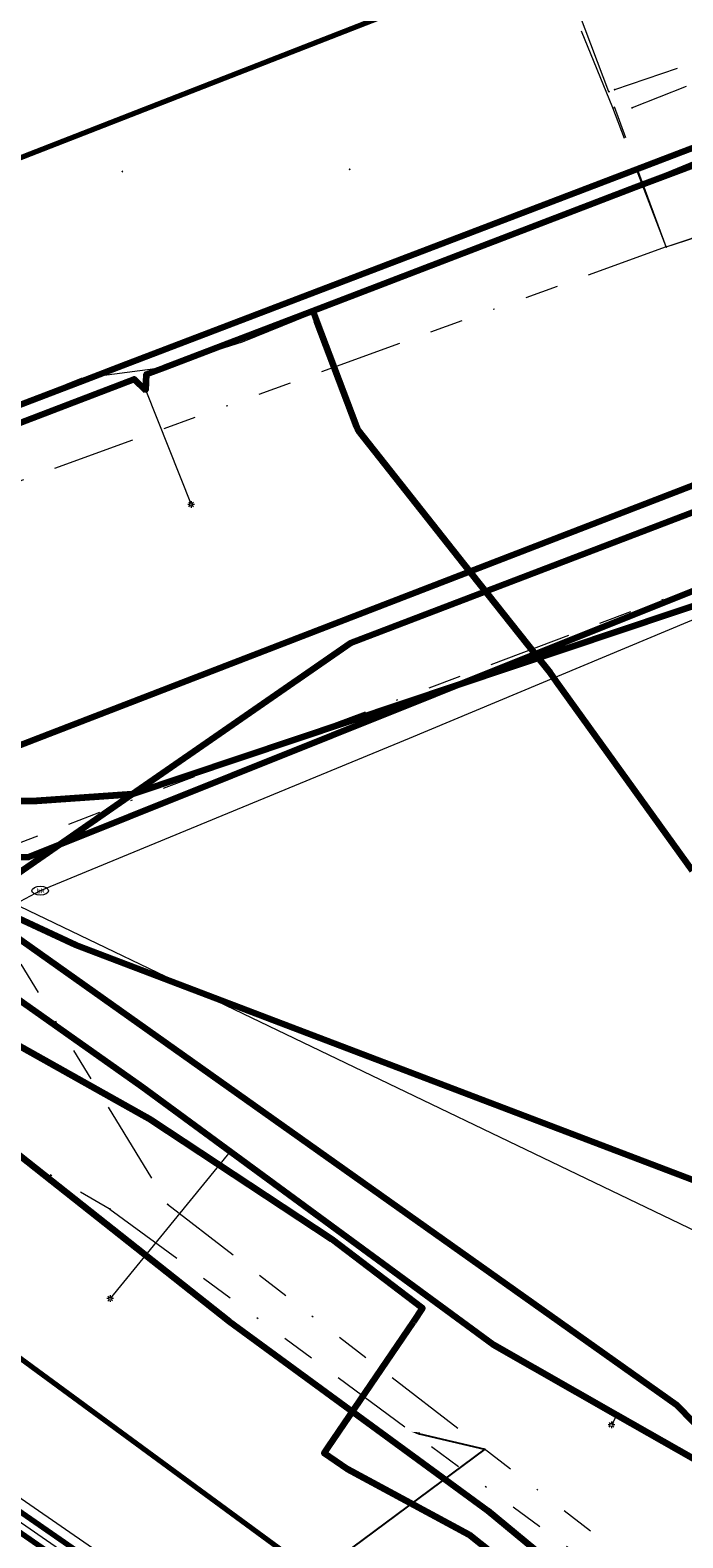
# Model space of a CAD drawing. Header units: metres. Extents: x 242122 to 243107, y 567823 to 568786.
# Tile 23 of 89: x 242248 to 242288, y 568031 to 568122. Entities that reach past the tile are written whole.
import ezdxf
from ezdxf import colors
from ezdxf.entities.mleader import LeaderData, LeaderLine
from ezdxf.enums import TextEntityAlignment as Align
from ezdxf.lldxf.tags import DXFTag
from ezdxf.math import Vec2, Vec3

# ---------------------------------------------------------------- set-up
doc = ezdxf.new("R2010")
doc.units = ezdxf.units.M
doc.linetypes.add('RI-OVERIG-SO', pattern=[17, 5, -2, 2, -2, 0, -2, 2, -2])
for name, color, linetype, lineweight in [('B-WA-IE-MEUBILAIR-S', 7, 'Continuous', 18), ('B-WA-KL-DATA-G', 90, 'KL-DATA-SO', 18), ('B-WA-KL-DATA_DUCT-G', 90, 'Continuous', 100), ('B-WA-KL-DATA_HULPSTUK-S', 90, 'Continuous', 18), ('B-WA-KL-DATA_KABELBED-G', 90, 'Continuous', 100), ('B-WA-KL-ET_LS-G', 190, 'KL-LS-SO', 18), ('B-WA-KL-ET_LS_DUCT-G', 190, 'Continuous', 100), ('B-WA-KL-ET_LS_HULPSTUK-S', 190, 'Continuous', 18), ('B-WA-KL-ET_LS_KABELBED-G', 190, 'Continuous', 100), ('B-WA-KL-ET_LS_MANTELBUIS-G', 190, 'Continuous', 100), ('B-WA-KL-ET_MS-G', 130, 'KL-MS-SO', 18), ('B-WA-KL-ET_MS_DUCT-G', 130, 'Continuous', 100), ('B-WA-KL-ET_MS_KABELBED-G', 130, 'Continuous', 100), ('B-WA-KL-ET_MS_MANTELBUIS-G', 130, 'Continuous', 100), ('B-WA-KL-GAS_LD-G', 50, 'KL-GAS_LD-SO', 18), ('B-WA-KL-WATER-G', 170, 'KL-WATER-SO', 18), ('B-WA-KL-WATER-S', 170, 'Continuous', 18), ('B-WA-OG-INFO_ORIENTATIEPOLYGOON-GV', 7, 'Continuous', 70), ('B-WA-RI-VRIJVERVAL-G', 210, 'RI-OVERIG-SO', 18), ('B-WA-RI-VRIJVERVAL_HULPSTUK-S', 210, 'Continuous', 18), ('B-WE-IE-MEUBILAIR_ENEXIS NETBEHEER BV-S', 7, 'Continuous', 18), ('B-WE-KL-DATA_COAXKABEL_42_ZIGGO BV-G', 90, 'KL-DATA-SO', 18), ('B-WE-KL-DATA_DUCT_ZIGGO BV-G', 90, 'Continuous', 100), ('B-WE-KL-DATA_HULPSTUK_KPN BV-S', 90, 'Continuous', 18), ('B-WE-KL-DATA_KABELBED_KPN BV-G', 90, 'Continuous', 100), ('B-WE-KL-DATA_KABELBED_ZIGGO BV-G', 90, 'Continuous', 100), ('B-WE-KL-DATA_REGGEFIBER OPERATOR BV-G', 90, 'KL-DATA-SO', 18), ('B-WE-KL-ET_LS_230 V_ENEXIS NETBEHEER BV-G', 190, 'KL-LS-SO', 18), ('B-WE-KL-ET_LS_400 V_ENEXIS NETBEHEER BV-G', 190, 'KL-LS-SO', 18), ('B-WE-KL-ET_LS_DUCT_ENEXIS NETBEHEER BV-G', 190, 'Continuous', 100), ('B-WE-KL-ET_LS_HULPSTUK_ENEXIS NETBEHEER BV-S', 190, 'Continuous', 18), ('B-WE-KL-ET_LS_KABELBED_ENEXIS NETBEHEER BV-G', 190, 'Continuous', 100), ('B-WE-KL-ET_LS_MANTELBUIS_OVERIG_50_ENEXIS NETBEHEER BV-G', 190, 'Continuous', 100), ('B-WE-KL-ET_MS_10 KV_ENEXIS NETBEHEER BV-G', 130, 'KL-MS-SO', 18), ('B-WE-KL-ET_MS_DUCT_ENEXIS NETBEHEER BV-G', 130, 'Continuous', 100), ('B-WE-KL-ET_MS_ENEXIS NETBEHEER BV-G', 130, 'KL-MS-SO', 18), ('B-WE-KL-ET_MS_KABELBED_ENEXIS NETBEHEER BV-G', 130, 'Continuous', 100), ('B-WE-KL-ET_MS_MANTELBUIS_POLYVINYLCHLORIDE PVC_100_ENEXIS NETBEHEER BV-G', 130, 'Continuous', 100), ('B-WE-KL-GAS_LD_SLAGVAST PVC_75_0.1 BAR_ENEXIS NETBEHEER BV-G', 50, 'KL-GAS_LD-SO', 18), ('B-WE-KL-WATER_POLYVINYLCHLORIDE PVC_160_WMD DRINKWATER NV-G', 170, 'KL-WATER-SO', 18), ('B-WE-KL-WATER_POLYVINYLCHLORIDE PVC_200_WMD DRINKWATER NV-G', 170, 'KL-WATER-SO', 18), ('B-WE-KL-WATER_WMD DRINKWATER NV-S', 170, 'Continuous', 18), ('B-WE-RI-VRIJVERVAL_GEMEENTE TYNAARLO-G', 210, 'RI-OVERIG-SO', 18), ('B-WE-RI-VRIJVERVAL_HULPSTUK_GEMEENTE TYNAARLO-S', 210, 'Continuous', 18), ('V-WA-KL-ET_MS_KABELBED-G', 130, 'V-CONTINUOUS-SO', 100), ('V-WE-KL-ET_MS_KABELBED_ENEXIS NETBEHEER BV-G', 130, 'V-CONTINUOUS-SO', 100), ('X-XX-AL-T25-200', 7, 'Continuous', 25)]:
    doc.layers.add(name, color=color, linetype=linetype, lineweight=lineweight)
doc.layers.add('B-WE-OG-INFO_EIS VOORZORGSMAATREGEL_WMD DRINKWATER NV-GV', color=7, linetype='Continuous', lineweight=70, true_color=0xfa194b)
doc.styles.add('NLCS-ISO', font='NLCS-ISO.ttf')
doc.styles.add('NLCS-ISO-M200-T25', font='NLCS-ISO.ttf', dxfattribs={"height": 0.5})
doc.styles.get("Standard").update_dxf_attribs({"font": 'arial.ttf'})
tags = doc.linetypes.add('KL-DATA-SO', pattern='A,4,-1,[101,NLCS.shx,S=0.5,R=0,X=0,Y=0],-1,4,-1,["D",Standard,S=1,R=0,X=-0.25,Y=-0.5],-1.5', length=12.5).pattern_tags.tags
tags[18] = DXFTag(74, 10)
tags = doc.linetypes.add('KL-GAS_LD-SO', pattern='A,4,-1,[69,NLCS.shx,S=0.5,R=0,X=0,Y=0],-1,4,-1,["L",Standard,S=1,R=0,X=0.25,Y=-0.5],-2', length=13).pattern_tags.tags
tags[18] = DXFTag(74, 10)
tags = doc.linetypes.add('KL-LS-SO', pattern='A,4,-1,[103,NLCS.shx,S=0.75,R=0,X=0,Y=0],-1,4,-1,["L",Standard,S=1,R=0,X=0,Y=-0.5],-2', length=13).pattern_tags.tags
tags[18] = DXFTag(74, 10)
tags = doc.linetypes.add('KL-MS-SO', pattern='A,4,-1,[103,NLCS.shx,S=0.75,R=0,X=0,Y=0],-1,4,-1,["M",Standard,S=1,R=0,X=0,Y=-0.5],-2', length=13).pattern_tags.tags
tags[18] = DXFTag(74, 10)
doc.linetypes.add('KL-WATER-SO', pattern='A,7,-0.5,[168,NLCS.shx,S=0.75,R=0,X=0.75,Y=0],-2', length=9.5)
doc.linetypes.add('V-CONTINUOUS-SO', pattern='A,3.5,[24,NLCS.shx,S=0.5,R=0,X=0,Y=0],3.5', length=7)

# ---------------------------------------------------------------- blocks, each defined once
blk = doc.blocks.new('SKL-WATER_BRANDKRAAN_BRANDPUT-SO')
at = {"color": 0, "linetype": 'ByBlock', "lineweight": 18}
blk.add_ellipse((0, 0), major_axis=(2.5, 0), ratio=0.54, dxfattribs=at)
at = {"color": 0, "linetype": 'ByBlock', "lineweight": 18, "style": 'NLCS-ISO'}
blk.add_text('bk', height=1.5, dxfattribs=at).set_placement((0.16, 0), align=Align.MIDDLE_CENTER)
blk = doc.blocks.new('SKL-WTB_HULP_OVERIG-SO')
at = {"color": 0, "linetype": 'ByBlock', "lineweight": 18}
for points in [[(-0.14, 0.14), (0.14, -0.14)], [(0.14, 0.14), (-0.14, -0.14)]]:
    blk.add_lwpolyline(points, dxfattribs=at)
at = {"color": 0, "linetype": 'ByBlock', "lineweight": 18, "style": 'NLCS-ISO', "flags": 1}
for tag, p in [('TYPE', (1.5, 0)), ('OMSCHRIJVING', (1.5, -3)), ('LABEL', (1.5, -1.5))]:
    blk.add_attdef(tag, p, '', height=1, dxfattribs=at)
blk = doc.blocks.new('SRI-HULP_OVERIG-SO')
at = {"color": 0, "linetype": 'ByBlock', "lineweight": 18}
for points in [[(-0.14, 0.14), (0.14, -0.14)], [(0.14, 0.14), (-0.14, -0.14)]]:
    blk.add_lwpolyline(points, dxfattribs=at)
at = {"color": 0, "linetype": 'ByBlock', "lineweight": 18, "style": 'NLCS-ISO', "flags": 1}
for tag, p in [('TYPE', (1.5, 0)), ('OMSCHRIJVING', (1.5, -3)), ('LABEL', (1.5, -1.5))]:
    blk.add_attdef(tag, p, '', height=1, dxfattribs=at)
blk = doc.blocks.new('SKL-WTB_HULP_MOF-SO')
at = {"linetype": 'ByBlock', "lineweight": 18}
h = blk.add_hatch(color=0, dxfattribs=at)
h.dxf.hatch_style = 1
h.paths.add_polyline_path([(-0.5625, 0, 1), (0.5625, 0, 1)])
at = {"color": 0, "linetype": 'ByBlock', "lineweight": 18}
blk.add_circle((0, 0), 0.5625, dxfattribs=at)
at = {"color": 0, "linetype": 'ByBlock', "lineweight": 18, "style": 'NLCS-ISO', "flags": 1}
for tag, p in [('TYPE', (1.5, 0)), ('OMSCHRIJVING', (1.5, -3)), ('LABEL', (1.5, -1.5))]:
    blk.add_attdef(tag, p, '', height=1, dxfattribs=at)
blk = doc.blocks.new('SIE-MEUBILAIR_PAAL_LICHTMAST-SO')
for points in [[(-0.62, 0), (-1, 0)], [(-0.71, 0.71), (-0.44, 0.44)], [(0, 1), (0, 0.62)], [(0.44, 0.44), (0.71, 0.71)], [(1, 0), (0.62, 0)], [(-0.71, -0.71), (-0.44, -0.44)], [(0, -0.62), (0, -1)], [(0.44, -0.44), (0.71, -0.71)]]:
    blk.add_lwpolyline(points)
blk.add_circle((0, 0), 0.5)

msp = doc.modelspace()

# ---------------------------------------------------------------- linework, layer by layer
at = {"layer": 'B-WA-KL-DATA-G'}
for points in [[(242183.698, 568088.413), (242184.361, 568088.933), (242189.022, 568089.613), (242197.095, 568093.961), (242197.756, 568094.275), (242198.246, 568093.65), (242203.759, 568090.195), (242205.506, 568086.834), (242208.005, 568087.697), (242210.574, 568087.279), (242216.783, 568087.21), (242219.059, 568087.94), (242224.052, 568090.166), (242225.896, 568090.813), (242232.119, 568093.089), (242240.647, 568096.284), (242251.341, 568100.604), (242256.093, 568101.214), (242261.05, 568102.781), (242267.49, 568105.404), (242280.034, 568110.262), (242281.993, 568111.087), (242291.833, 568115.149), (242303.566, 568119.973)], [(242219.964, 568061.819), (242220.65, 568062.106), (242221.533, 568062.318), (242221.88, 568062.369), (242223.191, 568062.379), (242224.574, 568062.195), (242225.776, 568061.863), (242231.868, 568058.867), (242235.206, 568056.829), (242240.316, 568065.758), (242267.579, 568084.643), (242295.385, 568095.247), (242321.463, 568105.236), (242334.969, 568110.511), (242336.656, 568111.14), (242338.309, 568111.792)]]:
    msp.add_lwpolyline(points, dxfattribs=at)
at = {"layer": 'B-WA-KL-DATA_DUCT-G'}
for points in [[(242222.253, 568060.14), (242224.419, 568063.027), (242229.241, 568072.227), (242231.415, 568076.197), (242237.135, 568075.461), (242242.891, 568075.102), (242248.656, 568075.121), (242254.406, 568075.518), (242293.575, 568088.67), (242324.717, 568102.764), (242333.122, 568105.984), (242339.631, 568108.407)], [(242222.253, 568060.14), (242224.419, 568063.027), (242229.241, 568072.227), (242231.415, 568076.197), (242237.135, 568075.461), (242242.891, 568075.102), (242248.656, 568075.121), (242254.406, 568075.518), (242293.575, 568088.67), (242324.717, 568102.764), (242333.122, 568105.984), (242339.631, 568108.407)], [(242222.253, 568060.14), (242224.419, 568063.027), (242229.241, 568072.227), (242231.415, 568076.197), (242237.135, 568075.461), (242242.891, 568075.102), (242248.656, 568075.121), (242254.406, 568075.518), (242293.575, 568088.67), (242324.717, 568102.764), (242333.122, 568105.984), (242339.631, 568108.407)], [(242231.127, 568075.67), (242231.415, 568076.197), (242237.135, 568075.461), (242242.891, 568075.102), (242248.656, 568075.121), (242254.406, 568075.518), (242293.575, 568088.67), (242324.717, 568102.764), (242333.122, 568105.984), (242339.631, 568108.407)], [(242195.645, 568093.571), (242195.834, 568093.382), (242198.153, 568091.274), (242199.373, 568089.796), (242200.758, 568088.471), (242202.826, 568086.974), (242204.517, 568086.072), (242206.914, 568085.189), (242209.419, 568084.69), (242211.332, 568084.576), (242213.245, 568084.686), (242215.132, 568085.019), (242216.363, 568085.363), (242216.719, 568084.64), (242223.415, 568078.052), (242225.709, 568077.222), (242228.545, 568076.646), (242231.415, 568076.197), (242237.135, 568075.461), (242242.891, 568075.102), (242248.656, 568075.121), (242254.406, 568075.518), (242293.575, 568088.67)], [(242195.645, 568093.571), (242195.834, 568093.382), (242198.153, 568091.274), (242199.373, 568089.796), (242200.758, 568088.471), (242202.826, 568086.974), (242204.517, 568086.072), (242206.914, 568085.189), (242209.419, 568084.69), (242211.332, 568084.576), (242213.245, 568084.686), (242215.132, 568085.019), (242216.363, 568085.363), (242216.719, 568084.64), (242223.415, 568078.052), (242225.709, 568077.222), (242228.545, 568076.646), (242231.415, 568076.197), (242237.135, 568075.461), (242242.891, 568075.102), (242248.656, 568075.121), (242254.406, 568075.518), (242293.575, 568088.67)], [(242195.645, 568093.571), (242195.834, 568093.382), (242198.153, 568091.274), (242199.373, 568089.796), (242200.758, 568088.471), (242202.826, 568086.974), (242204.517, 568086.072), (242206.914, 568085.189), (242209.419, 568084.69), (242211.332, 568084.576), (242213.245, 568084.686), (242215.132, 568085.019), (242216.363, 568085.363), (242216.719, 568084.64), (242223.415, 568078.052), (242225.709, 568077.222), (242228.545, 568076.646), (242231.415, 568076.197), (242237.135, 568075.461), (242242.891, 568075.102), (242248.656, 568075.121), (242254.406, 568075.518), (242293.575, 568088.67)], [(242195.645, 568093.571), (242195.834, 568093.382), (242198.153, 568091.274), (242199.373, 568089.796), (242200.758, 568088.471), (242202.826, 568086.974), (242204.517, 568086.072), (242206.914, 568085.189), (242209.419, 568084.69), (242211.332, 568084.576), (242213.245, 568084.686), (242215.132, 568085.019), (242216.363, 568085.363), (242216.719, 568084.64), (242223.415, 568078.052), (242225.709, 568077.222), (242228.545, 568076.646), (242231.415, 568076.197), (242237.135, 568075.461), (242242.891, 568075.102), (242248.656, 568075.121), (242254.406, 568075.518), (242293.575, 568088.67)]]:
    msp.add_lwpolyline(points, dxfattribs=at)
at = {"layer": 'B-WA-KL-DATA_KABELBED-G'}
for points in [[(242253.823, 568101.358), (242278.607, 568110.834), (242317.311, 568125.627), (242319.549, 568126.482)], [(242254.406, 568075.518), (242267.579, 568084.643), (242321.463, 568105.236)], [(242251.63, 568100.52), (242253.823, 568101.358)], [(242220.518, 568088.614), (242229.634, 568091.784), (242230.163, 568092.313), (242251.63, 568100.52)], [(242254.406, 568075.518), (242293.575, 568088.67)], [(242231.415, 568076.197), (242237.135, 568075.461), (242242.891, 568075.102), (242248.656, 568075.121), (242254.406, 568075.518)], [(242240.097, 568065.376), (242240.316, 568065.758), (242254.406, 568075.518)], [(242242.881, 568070.138), (242287.193, 568038.729), (242296.342, 568029.39), (242304.891, 568019.499), (242305.909, 568018.13), (242306.759, 568016.972)], [(242328.84, 568036.784), (242251.003, 568066.435), (242244.38, 568069.494), (242243.471, 568069.858), (242243.448, 568069.874), (242242.881, 568070.138)]]:
    msp.add_lwpolyline(points, dxfattribs=at)
at = {"layer": 'B-WA-KL-ET_LS-G'}
for points in [[(242284.457, 568112.021), (242284.714, 568112.12), (242290.906, 568114.45), (242291.139, 568113.861)], [(242265.284, 568104.667), (242267.853, 568105.65), (242284.457, 568112.021)], [(242339.648, 568108.364), (242333.106, 568105.942), (242324.701, 568102.71), (242290.484, 568088.68), (242248.167, 568071.733), (242247.159, 568071.691), (242245.342, 568071.774), (242243.286, 568071.93), (242240.181, 568072.21), (242237.637, 568072.543), (242234.812, 568072.979), (242231.987, 568073.623), (242230.045, 568074.277), (242228.114, 568075.045), (242226.297, 568075.97), (242225.165, 568076.655), (242223.358, 568077.984), (242216.732, 568084.402), (242217.21, 568085.835), (242216.807, 568086.87)], [(242255.231, 568099.853), (242255.268, 568100.838), (242256.36, 568101.251), (242265.284, 568104.667)], [(242265.284, 568104.667), (242268.011, 568097.437)], [(242227.828, 568090.376), (242230.526, 568091.366), (242254.525, 568100.549), (242255.231, 568099.853)], [(242255.231, 568099.853), (242257.95, 568092.99)], [(242268.011, 568097.437), (242274.374, 568089.403)], [(242274.374, 568089.403), (242279.58, 568082.831)], [(242216.949, 568086.925), (242217.149, 568086.671), (242217.439, 568085.911), (242241.794, 568067.207), (242255.023, 568057.867), (242276.175, 568042.345), (242283.614, 568038.102), (242293.897, 568032.246), (242303.934, 568026.506), (242304.772, 568025.953), (242305.562, 568025.333), (242306.297, 568024.649), (242306.973, 568023.907), (242307.594, 568023.111), (242309.618, 568019.591)], [(242308.495, 568021.543), (242307.594, 568023.111), (242306.973, 568023.907), (242306.297, 568024.649), (242305.562, 568025.333), (242304.772, 568025.953), (242303.934, 568026.506), (242293.897, 568032.246), (242283.614, 568038.102), (242276.175, 568042.345), (242255.023, 568057.867), (242241.794, 568067.207), (242219.281, 568084.497)], [(242279.58, 568082.831), (242279.949, 568082.318)], [(242279.949, 568082.318), (242288.141, 568070.936)], [(242260.307, 568053.989), (242253.081, 568045.122)], [(242283.614, 568038.102), (242283.278, 568037.513)]]:
    msp.add_lwpolyline(points, dxfattribs=at)
at = {"layer": 'B-WA-KL-ET_LS_DUCT-G'}
msp.add_lwpolyline([(242267.913, 568097.697), (242265.514, 568104.058)], dxfattribs=at)
at = {"layer": 'B-WA-KL-ET_LS_KABELBED-G'}
for points in [[(242284.457, 568112.021), (242284.714, 568112.12), (242290.906, 568114.45), (242291.139, 568113.861)], [(242265.284, 568104.667), (242267.853, 568105.65), (242284.457, 568112.021)], [(242255.231, 568099.853), (242255.268, 568100.838), (242256.36, 568101.251), (242265.284, 568104.667)], [(242265.284, 568104.667), (242265.514, 568104.058)], [(242265.514, 568104.058), (242267.913, 568097.697)], [(242324.701, 568102.71), (242290.484, 568088.68), (242278.689, 568083.956)], [(242227.828, 568090.376), (242230.526, 568091.366), (242254.525, 568100.549), (242255.231, 568099.853)], [(242267.913, 568097.697), (242268.011, 568097.437)], [(242268.011, 568097.437), (242274.374, 568089.403)], [(242274.374, 568089.403), (242278.689, 568083.956)], [(242278.689, 568083.956), (242248.167, 568071.733), (242247.159, 568071.691), (242245.342, 568071.774), (242243.286, 568071.93), (242240.181, 568072.21), (242237.637, 568072.543), (242234.812, 568072.979), (242234.053, 568073.152)], [(242278.689, 568083.956), (242279.58, 568082.831)], [(242279.58, 568082.831), (242279.949, 568082.318)], [(242279.949, 568082.318), (242288.141, 568070.936)], [(242308.495, 568021.543), (242307.594, 568023.111), (242306.973, 568023.907), (242306.297, 568024.649), (242305.562, 568025.333), (242304.772, 568025.953), (242303.934, 568026.506), (242293.897, 568032.246), (242283.614, 568038.102), (242276.175, 568042.345), (242255.023, 568057.867), (242241.794, 568067.207), (242234.053, 568073.152)]]:
    msp.add_lwpolyline(points, dxfattribs=at)
at = {"layer": 'B-WA-KL-ET_LS_MANTELBUIS-G'}
msp.add_lwpolyline([(242267.913, 568097.697), (242265.514, 568104.058)], dxfattribs=at)
at = {"layer": 'B-WA-KL-ET_MS-G'}
for points in [[(242336.16, 568117.297), (242334.94, 568112.18), (242242.389, 568076.458), (242237.191, 568065.982), (242235.138, 568067.153)], [(242336.16, 568117.297), (242334.94, 568112.18), (242242.389, 568076.458), (242237.191, 568065.982), (242239.421, 568064.773)], [(242297.01, 568012.159), (242294.041, 568015.305), (242291.254, 568017.755), (242274.714, 568030.877), (242267.368, 568034.845), (242265.968, 568035.816), (242271.903, 568044.543), (242266.428, 568048.699), (242255.563, 568055.88), (242247.826, 568060.222), (242239.421, 568064.773)], [(242294.916, 568016.543), (242275.829, 568032.335), (242260.251, 568043.742), (242245.308, 568055.548), (242246.847, 568059.153), (242243.907, 568060.768)]]:
    msp.add_lwpolyline(points, dxfattribs=at)
at = {"layer": 'B-WA-KL-ET_MS_DUCT-G'}
msp.add_lwpolyline([(242266.206, 568036.165), (242271.344, 568043.721)], dxfattribs=at)
at = {"layer": 'B-WA-KL-ET_MS_KABELBED-G'}
for points in [[(242319.982, 568106.407), (242242.389, 568076.458), (242237.191, 568065.982)], [(242271.344, 568043.721), (242271.903, 568044.543), (242266.428, 568048.699), (242255.563, 568055.88), (242247.826, 568060.222), (242239.421, 568064.773)], [(242266.206, 568036.165), (242271.344, 568043.721)], [(242297.01, 568012.159), (242294.041, 568015.305), (242291.254, 568017.755), (242274.714, 568030.877), (242267.368, 568034.845), (242265.968, 568035.816), (242266.206, 568036.165)]]:
    msp.add_lwpolyline(points, dxfattribs=at)
at = {"layer": 'B-WA-KL-ET_MS_MANTELBUIS-G'}
msp.add_lwpolyline([(242266.206, 568036.165), (242271.344, 568043.721)], dxfattribs=at)
at = {"layer": 'B-WA-KL-GAS_LD-G'}
msp.add_lwpolyline([(242325.511, 568033.828), (242320.432, 568035.396), (242319.524, 568035.634), (242318.599, 568035.793), (242317.664, 568035.87), (242316.726, 568035.865), (242315.792, 568035.779), (242314.869, 568035.612), (242313.964, 568035.364), (242313.084, 568035.039), (242312.235, 568034.638), (242311.425, 568034.165), (242310.659, 568033.623), (242309.943, 568033.017), (242309.637, 568032.731), (242304.48, 568041.436), (242244.024, 568070.477)], dxfattribs=at)
at = {"layer": 'B-WA-KL-WATER-G'}
for points in [[(242333.735, 568104.406), (242315.514, 568097.001), (242293.245, 568088.134), (242271.088, 568078.884), (242248.867, 568069.705)], [(242248.867, 568069.705), (242244.628, 568067.448), (242235.677, 568050.296)]]:
    msp.add_lwpolyline(points, dxfattribs=at)
at = {"layer": 'B-WA-OG-INFO_ORIENTATIEPOLYGOON-GV'}
msp.add_lwpolyline([(242751.967, 568556.271), (242565.688, 568463.851), (242442.85, 568671.226), (242460.056, 568681.418), (242444.987, 568707.443), (242384.409, 568672.369), (242399.477, 568646.343), (242416.686, 568656.536), (242474.782, 568558.454), (242515.844, 568427.317), (242539.317, 568384.982), (242400.498, 568317.023), (242430.516, 568248.248), (242303.944, 568199.794), (242325.606, 568144.321), (242183.26, 568088.734), (242295.105, 568006.717), (242295.17, 568006.649), (242357.548, 568062.526), (242331.727, 568128.648), (242468.882, 568171.376), (242541.371, 568017.685), (242914.445, 568112.908)], dxfattribs=at)
at = {"layer": 'B-WA-RI-VRIJVERVAL-G'}
for points in [[(242319.623, 568130.286), (242283.474, 568117.984)], [(242283.129, 568117.861), (242279.863, 568126.458)], [(242286.582, 568108.513), (242323.406, 568121.001)], [(242286.582, 568108.513), (242283.129, 568117.861)], [(242286.582, 568108.513), (242227.307, 568087.033)], [(242244.042, 568071.248), (242294.843, 568090.469)], [(242210.338, 568075.217), (242253.065, 568050.523)], [(242244.042, 568071.248), (242256.53, 568050.809)], [(242253.065, 568050.523), (242284.024, 568027.649)], [(242256.53, 568050.809), (242287.362, 568027.013)]]:
    msp.add_lwpolyline(points, dxfattribs=at)
at = {"layer": 'B-WE-KL-DATA_COAXKABEL_42_ZIGGO BV-G'}
msp.add_lwpolyline([(242295.385, 568095.247), (242267.579, 568084.643), (242240.316, 568065.758), (242235.206, 568056.829), (242231.868, 568058.867), (242225.776, 568061.863), (242224.574, 568062.195), (242223.191, 568062.379), (242221.88, 568062.369), (242221.533, 568062.318), (242220.65, 568062.106), (242219.439, 568061.599), (242218.571, 568061.046), (242217.453, 568060.001), (242216.867, 568059.208), (242214.921, 568056.061), (242211.501, 568051.161), (242209.51, 568052.673), (242202.217, 568052.414), (242200.47, 568052.47), (242180.969, 568050.855)], dxfattribs=at)
at = {"layer": 'B-WE-KL-DATA_DUCT_ZIGGO BV-G'}
for points in [[(242231.127, 568075.67), (242231.415, 568076.197), (242237.135, 568075.461), (242242.891, 568075.102), (242248.656, 568075.121), (242254.406, 568075.518), (242293.575, 568088.67), (242324.717, 568102.764), (242333.122, 568105.984), (242375.755, 568121.853), (242447.517, 568149.759), (242450.839, 568158.661), (242456.618, 568160.866), (242458.928, 568162.157), (242465.781, 568164.81), (242482.338, 568127.684), (242483.411, 568124.93), (242490.196, 568127.174)], [(242177.449, 568050.721), (242178.346, 568050.803), (242188.009, 568051.654), (242200.47, 568052.47), (242202.217, 568052.414), (242209.51, 568052.673), (242213.933, 568049.315), (242215.144, 568051.209), (242217.57, 568053.898), (242224.419, 568063.027), (242229.241, 568072.227), (242231.415, 568076.197), (242237.135, 568075.461), (242242.891, 568075.102), (242248.656, 568075.121), (242254.406, 568075.518), (242293.575, 568088.67), (242324.717, 568102.764), (242333.122, 568105.984), (242375.755, 568121.853), (242447.517, 568149.759)], [(242193.617, 568095.597), (242195.834, 568093.382), (242198.153, 568091.274), (242199.373, 568089.796), (242200.758, 568088.471), (242202.826, 568086.974), (242204.517, 568086.072), (242206.914, 568085.189), (242209.419, 568084.69), (242211.332, 568084.576), (242213.245, 568084.686), (242215.132, 568085.019), (242216.363, 568085.363), (242216.719, 568084.64), (242223.415, 568078.052), (242225.709, 568077.222), (242228.545, 568076.646), (242231.415, 568076.197), (242237.135, 568075.461), (242242.891, 568075.102), (242248.656, 568075.121), (242254.406, 568075.518), (242293.575, 568088.67)], [(242193.617, 568095.597), (242195.834, 568093.382), (242198.153, 568091.274), (242199.373, 568089.796), (242200.758, 568088.471), (242202.826, 568086.974), (242204.517, 568086.072), (242206.914, 568085.189), (242209.419, 568084.69), (242211.332, 568084.576), (242213.245, 568084.686), (242215.132, 568085.019), (242216.363, 568085.363), (242216.719, 568084.64), (242223.415, 568078.052), (242225.709, 568077.222), (242228.545, 568076.646), (242231.415, 568076.197), (242237.135, 568075.461), (242242.891, 568075.102), (242248.656, 568075.121), (242254.406, 568075.518), (242293.575, 568088.67)], [(242193.617, 568095.597), (242195.834, 568093.382), (242198.153, 568091.274), (242199.373, 568089.796), (242200.758, 568088.471), (242202.826, 568086.974), (242204.517, 568086.072), (242206.914, 568085.189), (242209.419, 568084.69), (242211.332, 568084.576), (242213.245, 568084.686), (242215.132, 568085.019), (242216.363, 568085.363), (242216.719, 568084.64), (242223.415, 568078.052), (242225.709, 568077.222), (242228.545, 568076.646), (242231.415, 568076.197), (242237.135, 568075.461), (242242.891, 568075.102), (242248.656, 568075.121), (242254.406, 568075.518), (242293.575, 568088.67)], [(242193.617, 568095.597), (242195.834, 568093.382), (242198.153, 568091.274), (242199.373, 568089.796), (242200.758, 568088.471), (242202.826, 568086.974), (242204.517, 568086.072), (242206.914, 568085.189), (242209.419, 568084.69), (242211.332, 568084.576), (242213.245, 568084.686), (242215.132, 568085.019), (242216.363, 568085.363), (242216.719, 568084.64), (242223.415, 568078.052), (242225.709, 568077.222), (242228.545, 568076.646), (242231.415, 568076.197), (242237.135, 568075.461), (242242.891, 568075.102), (242248.656, 568075.121), (242254.406, 568075.518), (242293.575, 568088.67)], [(242193.617, 568095.597), (242195.834, 568093.382), (242198.153, 568091.274), (242199.373, 568089.796), (242200.758, 568088.471), (242202.826, 568086.974), (242204.517, 568086.072), (242206.914, 568085.189), (242209.419, 568084.69), (242211.332, 568084.576), (242213.245, 568084.686), (242215.132, 568085.019), (242216.363, 568085.363), (242216.719, 568084.64), (242223.415, 568078.052), (242225.709, 568077.222), (242228.545, 568076.646), (242231.415, 568076.197), (242237.135, 568075.461), (242242.891, 568075.102), (242248.656, 568075.121), (242254.406, 568075.518), (242293.575, 568088.67)], [(242293.575, 568088.67), (242254.406, 568075.518), (242248.656, 568075.121), (242242.891, 568075.102), (242237.135, 568075.461), (242231.415, 568076.197), (242229.241, 568072.227), (242224.419, 568063.027), (242217.57, 568053.898), (242215.144, 568051.209), (242213.933, 568049.315), (242209.51, 568052.673), (242202.217, 568052.414), (242200.47, 568052.47), (242188.009, 568051.654), (242178.346, 568050.803), (242145.854, 568047.828), (242129.173, 568045.721), (242125.706, 568042.873), (242125.206, 568042.697), (242122.038, 568041.737)]]:
    msp.add_lwpolyline(points, dxfattribs=at)
at = {"layer": 'B-WE-KL-DATA_KABELBED_KPN BV-G'}
for points in [[(242253.823, 568101.358), (242278.607, 568110.834), (242317.311, 568125.627), (242319.549, 568126.482)], [(242251.63, 568100.52), (242253.823, 568101.358)], [(242220.518, 568088.614), (242229.634, 568091.784), (242230.163, 568092.313), (242251.63, 568100.52)]]:
    msp.add_lwpolyline(points, dxfattribs=at)
at = {"layer": 'B-WE-KL-DATA_KABELBED_ZIGGO BV-G'}
for points in [[(242254.406, 568075.518), (242267.579, 568084.643), (242321.463, 568105.236)], [(242254.406, 568075.518), (242293.575, 568088.67)], [(242231.415, 568076.197), (242237.135, 568075.461), (242242.891, 568075.102), (242248.656, 568075.121), (242254.406, 568075.518)], [(242240.097, 568065.376), (242240.316, 568065.758), (242254.406, 568075.518)]]:
    msp.add_lwpolyline(points, dxfattribs=at)
at = {"layer": 'B-WE-KL-DATA_REGGEFIBER OPERATOR BV-G'}
msp.add_lwpolyline([(242189.022, 568089.613), (242197.095, 568093.961), (242197.756, 568094.275), (242198.246, 568093.65), (242203.759, 568090.195), (242205.506, 568086.834), (242208.005, 568087.697), (242210.574, 568087.279), (242216.783, 568087.21), (242219.059, 568087.94), (242224.052, 568090.166), (242225.896, 568090.814), (242232.119, 568093.089), (242240.647, 568096.284), (242251.341, 568100.604), (242256.093, 568101.214), (242261.05, 568102.781), (242267.49, 568105.404), (242280.034, 568110.262), (242281.993, 568111.087), (242291.833, 568115.15)], dxfattribs=at)
at = {"layer": 'B-WE-KL-ET_LS_230 V_ENEXIS NETBEHEER BV-G'}
msp.add_lwpolyline([(242255.231, 568099.853), (242257.95, 568092.99)], dxfattribs=at)
at = {"layer": 'B-WE-KL-ET_LS_400 V_ENEXIS NETBEHEER BV-G'}
for points in [[(242484.205, 568127.902), (242471.457, 568159.618), (242440.438, 568147.073), (242373.737, 568120.987), (242333.106, 568105.942), (242324.701, 568102.71), (242290.484, 568088.68), (242248.167, 568071.733), (242247.159, 568071.691), (242245.342, 568071.774), (242243.286, 568071.93), (242240.181, 568072.21), (242237.637, 568072.543), (242234.812, 568072.979), (242231.987, 568073.623), (242230.045, 568074.277), (242228.114, 568075.045), (242226.297, 568075.97), (242225.165, 568076.655), (242223.358, 568077.984), (242216.732, 568084.402), (242217.21, 568085.835), (242216.807, 568086.87)], [(242284.457, 568112.021), (242284.714, 568112.12), (242290.906, 568114.45), (242291.139, 568113.861)], [(242265.284, 568104.667), (242267.853, 568105.65), (242284.457, 568112.021)], [(242255.231, 568099.853), (242255.268, 568100.838), (242256.36, 568101.251), (242265.284, 568104.667)], [(242265.284, 568104.667), (242268.011, 568097.437)], [(242227.828, 568090.376), (242230.526, 568091.366), (242254.525, 568100.549), (242255.231, 568099.853)], [(242268.011, 568097.437), (242274.374, 568089.403)], [(242274.374, 568089.403), (242279.58, 568082.831)], [(242279.58, 568082.831), (242279.949, 568082.318)], [(242279.949, 568082.318), (242288.141, 568070.936)], [(242260.307, 568053.989), (242253.081, 568045.122)], [(242283.614, 568038.102), (242283.278, 568037.513)]]:
    msp.add_lwpolyline(points, dxfattribs=at)
at = {"layer": 'B-WE-KL-ET_LS_DUCT_ENEXIS NETBEHEER BV-G'}
msp.add_lwpolyline([(242267.913, 568097.697), (242265.514, 568104.058)], dxfattribs=at)
at = {"layer": 'B-WE-KL-ET_LS_KABELBED_ENEXIS NETBEHEER BV-G'}
for points in [[(242284.457, 568112.021), (242284.714, 568112.12), (242290.906, 568114.45), (242291.139, 568113.861)], [(242265.284, 568104.667), (242267.853, 568105.65), (242284.457, 568112.021)], [(242255.231, 568099.853), (242255.268, 568100.838), (242256.36, 568101.251), (242265.284, 568104.667)], [(242265.284, 568104.667), (242265.514, 568104.058)], [(242265.514, 568104.058), (242267.913, 568097.697)], [(242324.701, 568102.71), (242290.484, 568088.68), (242278.689, 568083.956)], [(242227.828, 568090.376), (242230.526, 568091.366), (242254.525, 568100.549), (242255.231, 568099.853)], [(242267.913, 568097.697), (242268.011, 568097.437)], [(242268.011, 568097.437), (242274.374, 568089.403)], [(242274.374, 568089.403), (242278.689, 568083.956)], [(242278.689, 568083.956), (242248.167, 568071.733), (242247.159, 568071.691), (242245.342, 568071.774), (242243.286, 568071.93), (242240.181, 568072.21), (242237.637, 568072.543), (242234.812, 568072.979), (242234.053, 568073.152)], [(242278.689, 568083.956), (242279.58, 568082.831)], [(242279.58, 568082.831), (242279.949, 568082.318)], [(242279.949, 568082.318), (242288.141, 568070.936)]]:
    msp.add_lwpolyline(points, dxfattribs=at)
at = {"layer": 'B-WE-KL-ET_LS_MANTELBUIS_OVERIG_50_ENEXIS NETBEHEER BV-G'}
msp.add_lwpolyline([(242267.913, 568097.697), (242265.514, 568104.058)], dxfattribs=at)
at = {"layer": 'B-WE-KL-ET_MS_10 KV_ENEXIS NETBEHEER BV-G'}
for points in [[(242329.31, 568141.993), (242332.875, 568132.65), (242337.14, 568121.409), (242334.94, 568112.18), (242242.389, 568076.458), (242237.191, 568065.982), (242235.138, 568067.153)], [(242329.666, 568141.06), (242332.875, 568132.65), (242337.14, 568121.409), (242334.94, 568112.18), (242242.389, 568076.458), (242237.191, 568065.982), (242239.421, 568064.773)]]:
    msp.add_lwpolyline(points, dxfattribs=at)
at = {"layer": 'B-WE-KL-ET_MS_KABELBED_ENEXIS NETBEHEER BV-G'}
for points in [[(242319.982, 568106.407), (242242.389, 568076.458), (242237.191, 568065.982)], [(242271.344, 568043.721), (242271.903, 568044.543), (242266.428, 568048.699), (242255.563, 568055.88), (242247.826, 568060.222), (242239.421, 568064.773)]]:
    msp.add_lwpolyline(points, dxfattribs=at)
at = {"layer": 'B-WE-KL-WATER_POLYVINYLCHLORIDE PVC_160_WMD DRINKWATER NV-G'}
for points in [[(242333.735, 568104.406), (242315.514, 568097.001), (242293.245, 568088.134), (242271.088, 568078.884), (242248.867, 568069.705)], [(242248.867, 568069.705), (242244.628, 568067.448), (242232.77, 568044.726)]]:
    msp.add_lwpolyline(points, dxfattribs=at)
at = {"layer": 'B-WE-RI-VRIJVERVAL_GEMEENTE TYNAARLO-G'}
for points in [[(242283.365, 568116.89), (242264.037, 568164.461)], [(242319.636, 568130.64), (242284.524, 568116.895)], [(242286.582, 568108.513), (242323.301, 568120.542)], [(242286.582, 568108.513), (242283.365, 568116.89)], [(242286.582, 568108.513), (242227.307, 568087.033)], [(242244.042, 568071.248), (242294.843, 568090.469)], [(242210.338, 568075.217), (242253.065, 568050.523)], [(242244.042, 568071.248), (242256.53, 568050.809)]]:
    msp.add_lwpolyline(points, dxfattribs=at)
at = {"layer": 'V-WA-KL-ET_MS_KABELBED-G'}
msp.add_lwpolyline([(242294.916, 568016.543), (242275.829, 568032.335), (242260.251, 568043.742), (242245.308, 568055.548), (242246.847, 568059.153), (242243.907, 568060.768)], dxfattribs=at)

# ---------------------------------------------------------------- block references
at = {"layer": 'B-WA-IE-MEUBILAIR-S', "xscale": 0.2, "yscale": 0.2, "zscale": 0.2}
for p in [(242257.95, 568092.99), (242253.081, 568045.122), (242283.278, 568037.513)]:
    msp.add_blockref('SIE-MEUBILAIR_PAAL_LICHTMAST-SO', p, dxfattribs=at)
at = {"layer": 'B-WA-KL-DATA_HULPSTUK-S', "xscale": 0.2, "yscale": 0.2, "zscale": 0.2}
for p in [(242253.823, 568101.358), (242251.63, 568100.52)]:
    msp.add_blockref('SKL-WTB_HULP_OVERIG-SO', p, dxfattribs=at)
at = {"layer": 'B-WA-KL-ET_LS_HULPSTUK-S', "xscale": 0.2, "yscale": 0.2, "zscale": 0.2}
for p in [(242284.457, 568112.021), (242265.284, 568104.667), (242255.231, 568099.853), (242268.011, 568097.437), (242274.374, 568089.403), (242279.58, 568082.831), (242279.949, 568082.318), (242260.307, 568053.989), (242283.614, 568038.102)]:
    msp.add_blockref('SKL-WTB_HULP_MOF-SO', p, dxfattribs=at)
at = {"layer": 'B-WA-KL-WATER-S', "xscale": 0.2, "yscale": 0.2, "zscale": 0.2}
msp.add_blockref('SKL-WATER_BRANDKRAAN_BRANDPUT-SO', (242248.867, 568069.705), dxfattribs=at)
at = {"layer": 'B-WA-RI-VRIJVERVAL_HULPSTUK-S', "xscale": 0.2, "yscale": 0.2, "zscale": 0.2}
for p in [(242283.129, 568117.861), (242283.474, 568117.984), (242286.582, 568108.513), (242253.065, 568050.523), (242256.53, 568050.809)]:
    msp.add_blockref('SRI-HULP_OVERIG-SO', p, dxfattribs=at)
at = {"layer": 'B-WE-IE-MEUBILAIR_ENEXIS NETBEHEER BV-S', "xscale": 0.2, "yscale": 0.2, "zscale": 0.2}
for p in [(242257.95, 568092.99), (242253.081, 568045.122), (242283.278, 568037.513)]:
    msp.add_blockref('SIE-MEUBILAIR_PAAL_LICHTMAST-SO', p, dxfattribs=at)
at = {"layer": 'B-WE-KL-DATA_HULPSTUK_KPN BV-S', "xscale": 0.2, "yscale": 0.2, "zscale": 0.2}
for p in [(242253.823, 568101.358), (242251.63, 568100.52)]:
    msp.add_blockref('SKL-WTB_HULP_OVERIG-SO', p, dxfattribs=at)
at = {"layer": 'B-WE-KL-ET_LS_HULPSTUK_ENEXIS NETBEHEER BV-S', "xscale": 0.2, "yscale": 0.2, "zscale": 0.2}
for p in [(242284.457, 568112.021), (242265.284, 568104.667), (242255.231, 568099.853), (242268.011, 568097.437), (242274.374, 568089.403), (242279.58, 568082.831), (242279.949, 568082.318), (242260.307, 568053.989), (242283.614, 568038.102)]:
    msp.add_blockref('SKL-WTB_HULP_MOF-SO', p, dxfattribs=at)
at = {"layer": 'B-WE-KL-WATER_WMD DRINKWATER NV-S', "xscale": 0.2, "yscale": 0.2, "zscale": 0.2}
msp.add_blockref('SKL-WATER_BRANDKRAAN_BRANDPUT-SO', (242248.867, 568069.705), dxfattribs=at)
at = {"layer": 'B-WE-RI-VRIJVERVAL_HULPSTUK_GEMEENTE TYNAARLO-S', "xscale": 0.2, "yscale": 0.2, "zscale": 0.2}
for p in [(242283.365, 568116.89), (242284.524, 568116.895), (242253.812, 568113.057), (242267.511, 568113.184), (242286.582, 568108.513), (242253.065, 568050.523), (242256.53, 568050.809)]:
    msp.add_blockref('SRI-HULP_OVERIG-SO', p, dxfattribs=at)

# ---------------------------------------------------------------- next in the draw order: leaders
at = {"layer": 'X-XX-AL-T25-200'}
ml = msp.add_multileader_mtext('Standard', dxfattribs=at)
ml.set_content('Riool vrijverval', color=256, style='NLCS-ISO-M200-T25')
ml.set_leader_properties(color=256, linetype='ByLayer', lineweight=-1)
ml.build(insert=Vec2(0, 0))
ml.multileader.update_dxf_attribs({"text_left_attachment_type": 5, "text_right_attachment_type": 5, "dogleg_length": 0.5, "arrow_head_size": 0.5})
ctx = ml.context
ctx.base_point, ctx.char_height, ctx.arrow_head_size, ctx.landing_gap_size, ctx.plane_origin = Vec3(242256.191, 568025.587), 0.5, 0.5, 0.18, Vec3(242272.93, 568038.152)
ctx.left_attachment, ctx.right_attachment = 5, 5
notes = []
notes.append((ctx, [(0, (1, 1, 0), (242261.551, 568025.587), (-1, 0), 0.5, [(1, [(242271.237, 568037.096), (242275.646, 568036.055)], 0, [])])]))
ctx.mtext.insert, ctx.mtext.flow_direction = Vec3(242256.371, 568026.237), 5
ctx.mtext.has_bg_fill, ctx.mtext.bg_color, ctx.mtext.bg_scale_factor, ctx.mtext.bg_transparency, ctx.mtext.use_window_bg_color = 1, -1027028792, 1.5, 0, 1
for ctx, leaders in notes:
    for number, flags, end, landing, length, lines in leaders:
        leader = LeaderData()
        leader.index, (leader.has_last_leader_line, leader.has_dogleg_vector, leader.attachment_direction) = number, flags
        leader.last_leader_point, leader.dogleg_vector, leader.dogleg_length = Vec3(end), Vec3(landing), length
        for number, points, colour, breaks in lines:
            line = LeaderLine()
            line.index, line.vertices, line.color, line.breaks = number, Vec3.list(points), colors.encode_raw_color(colour), breaks
            leader.lines.append(line)
        ctx.leaders.append(leader)

# ---------------------------------------------------------------- next in the draw order: linework, layer by layer
at = {"layer": 'B-WE-KL-DATA_DUCT_ZIGGO BV-G'}
msp.add_lwpolyline([(242242.263, 568030.298), (242233.715, 568036.278), (242213.933, 568049.315), (242215.144, 568051.209), (242217.57, 568053.898), (242224.419, 568063.027), (242229.241, 568072.227), (242231.415, 568076.197), (242237.135, 568075.461), (242242.891, 568075.102), (242248.656, 568075.121), (242254.406, 568075.518), (242293.575, 568088.67), (242324.717, 568102.764), (242333.122, 568105.984), (242375.755, 568121.853), (242447.517, 568149.759)], dxfattribs=at)
at = {"layer": 'B-WE-KL-DATA_KABELBED_KPN BV-G'}
for points in [[(242242.881, 568070.138), (242287.193, 568038.729), (242296.342, 568029.39), (242304.891, 568019.499), (242305.909, 568018.13), (242315.497, 568004.211), (242318.139, 568000.001), (242323.387, 567991.057), (242333.089, 567973.018), (242340.924, 567954.18), (242354.55, 567922.254), (242357.472, 567915.407), (242361.308, 567905.114), (242368.098, 567886.894), (242375.355, 567868.258), (242377.031, 567863.877), (242379.475, 567857.676), (242376.399, 567856.519), (242370.452, 567854.325), (242368.018, 567853.418)], [(242356.046, 568026.42), (242251.003, 568066.435), (242244.38, 568069.494), (242243.471, 568069.858), (242243.448, 568069.874), (242242.881, 568070.138)]]:
    msp.add_lwpolyline(points, dxfattribs=at)
at = {"layer": 'B-WE-KL-DATA_REGGEFIBER OPERATOR BV-G'}
for points in [[(242258.778, 568025.408), (242246.607, 568033.814), (242245.68, 568034.035), (242244.41, 568034.929), (242243.997, 568035.452), (242227.991, 568046.793), (242222.37, 568050.776), (242220.693, 568048.811), (242218.819, 568049.836), (242215.95, 568051.539), (242226.246, 568072.514), (242225.846, 568072.668), (242224.929, 568072.531), (242223.533, 568072.67), (242222.909, 568073.404), (242222.642, 568074.47), (242223.182, 568076.228), (242219.694, 568085.954), (242217.804, 568085.217), (242217.431, 568085.972)], [(242258.778, 568025.408), (242246.607, 568033.814), (242245.68, 568034.035), (242244.41, 568034.929), (242243.997, 568035.452), (242227.991, 568046.793), (242222.37, 568050.776), (242220.693, 568048.811), (242218.819, 568049.836), (242215.95, 568051.539), (242215.13, 568052.025), (242213.397, 568053.051), (242210.437, 568054.321), (242207.284, 568054.727), (242204.113, 568054.774), (242201.027, 568054.735), (242188.958, 568053.57), (242176.311, 568052.323), (242176.588, 568047.999)], [(242258.778, 568025.408), (242246.607, 568033.814), (242245.68, 568034.035), (242244.41, 568034.929), (242243.997, 568035.452), (242227.991, 568046.793), (242222.37, 568050.776), (242220.693, 568048.811), (242218.819, 568049.836), (242215.95, 568051.539), (242215.13, 568052.025), (242213.397, 568053.051), (242210.437, 568054.321), (242207.284, 568054.727), (242204.113, 568054.774), (242201.027, 568054.735), (242188.958, 568053.57), (242189.201, 568051.799), (242189.308, 568048.718)], [(242258.778, 568025.408), (242246.607, 568033.814), (242245.68, 568034.035), (242244.41, 568034.929), (242243.997, 568035.452), (242227.991, 568046.793), (242222.37, 568050.776), (242220.693, 568048.811), (242218.819, 568049.836), (242215.95, 568051.539), (242215.13, 568052.025), (242213.397, 568053.051), (242210.437, 568054.321), (242207.284, 568054.727), (242204.113, 568054.774), (242201.027, 568054.735), (242201.461, 568049.497)], [(242258.778, 568025.408), (242246.607, 568033.814), (242245.68, 568034.035), (242244.41, 568034.929), (242243.997, 568035.452), (242227.991, 568046.793), (242222.37, 568050.776), (242220.693, 568048.811), (242218.819, 568049.836), (242219.539, 568049.285), (242219.231, 568047.8), (242216.989, 568043.673), (242217.353, 568037.985), (242213.113, 568032.524), (242211.581, 568026.855)]]:
    msp.add_lwpolyline(points, dxfattribs=at)
at = {"layer": 'B-WE-KL-ET_LS_230 V_ENEXIS NETBEHEER BV-G'}
msp.add_lwpolyline([(242216.949, 568086.925), (242217.149, 568086.671), (242217.439, 568085.911), (242241.794, 568067.207), (242255.023, 568057.867), (242276.175, 568042.345), (242283.614, 568038.102), (242293.897, 568032.246), (242303.934, 568026.506), (242304.772, 568025.953), (242305.562, 568025.333), (242306.297, 568024.649), (242306.973, 568023.907), (242307.594, 568023.111), (242316.184, 568008.168), (242324.331, 567995.071), (242326.771, 567994.591), (242331.074, 567988.708), (242332.922, 567985.04), (242334.719, 567981.346), (242336.467, 567977.629), (242338.163, 567973.889), (242338.452, 567973.228)], dxfattribs=at)
at = {"layer": 'B-WE-KL-ET_LS_400 V_ENEXIS NETBEHEER BV-G'}
msp.add_lwpolyline([(242308.495, 568021.543), (242307.594, 568023.111), (242306.973, 568023.907), (242306.297, 568024.649), (242305.562, 568025.333), (242304.772, 568025.953), (242303.934, 568026.506), (242293.897, 568032.246), (242283.614, 568038.102), (242276.175, 568042.345), (242255.023, 568057.867), (242241.794, 568067.207), (242219.281, 568084.497)], dxfattribs=at)
at = {"layer": 'B-WE-KL-ET_LS_KABELBED_ENEXIS NETBEHEER BV-G'}
msp.add_lwpolyline([(242308.495, 568021.543), (242307.594, 568023.111), (242306.973, 568023.907), (242306.297, 568024.649), (242305.562, 568025.333), (242304.772, 568025.953), (242303.934, 568026.506), (242293.897, 568032.246), (242283.614, 568038.102), (242276.175, 568042.345), (242255.023, 568057.867), (242241.794, 568067.207), (242234.053, 568073.152)], dxfattribs=at)
at = {"layer": 'B-WE-KL-ET_MS_10 KV_ENEXIS NETBEHEER BV-G'}
msp.add_lwpolyline([(242297.01, 568012.159), (242294.041, 568015.305), (242291.254, 568017.755), (242274.714, 568030.877), (242267.368, 568034.845), (242265.968, 568035.816), (242271.903, 568044.543), (242266.428, 568048.699), (242255.563, 568055.88), (242247.826, 568060.222), (242239.421, 568064.773)], dxfattribs=at)
at = {"layer": 'B-WE-KL-ET_MS_DUCT_ENEXIS NETBEHEER BV-G'}
msp.add_lwpolyline([(242266.206, 568036.165), (242271.344, 568043.721)], dxfattribs=at)
at = {"layer": 'B-WE-KL-ET_MS_ENEXIS NETBEHEER BV-G'}
msp.add_lwpolyline([(242294.916, 568016.543), (242275.829, 568032.335), (242260.251, 568043.742), (242245.308, 568055.548), (242246.847, 568059.153), (242243.907, 568060.768)], dxfattribs=at)
at = {"layer": 'B-WE-KL-ET_MS_KABELBED_ENEXIS NETBEHEER BV-G'}
for points in [[(242266.206, 568036.165), (242271.344, 568043.721)], [(242297.01, 568012.159), (242294.041, 568015.305), (242291.254, 568017.755), (242274.714, 568030.877), (242267.368, 568034.845), (242265.968, 568035.816), (242266.206, 568036.165)]]:
    msp.add_lwpolyline(points, dxfattribs=at)
at = {"layer": 'B-WE-KL-ET_MS_MANTELBUIS_POLYVINYLCHLORIDE PVC_100_ENEXIS NETBEHEER BV-G'}
msp.add_lwpolyline([(242266.206, 568036.165), (242271.344, 568043.721)], dxfattribs=at)
at = {"layer": 'B-WE-KL-GAS_LD_SLAGVAST PVC_75_0.1 BAR_ENEXIS NETBEHEER BV-G'}
msp.add_lwpolyline([(242404.833, 568006.624), (242383.398, 568015.01), (242373.132, 568018.904), (242356.006, 568025.296), (242338.148, 568030.675), (242326.634, 568033.481), (242320.432, 568035.396), (242319.524, 568035.634), (242318.599, 568035.793), (242317.664, 568035.87), (242316.726, 568035.865), (242315.792, 568035.779), (242314.869, 568035.612), (242313.964, 568035.364), (242313.084, 568035.039), (242312.235, 568034.638), (242311.425, 568034.165), (242310.659, 568033.623), (242309.943, 568033.017), (242309.637, 568032.731), (242304.48, 568041.436), (242244.024, 568070.477)], dxfattribs=at)
at = {"layer": 'B-WE-KL-WATER_POLYVINYLCHLORIDE PVC_200_WMD DRINKWATER NV-G'}
msp.add_lwpolyline([(242264.71, 568019.808), (242244.248, 568033.996)], dxfattribs=at)
at = {"layer": 'B-WE-OG-INFO_EIS VOORZORGSMAATREGEL_WMD DRINKWATER NV-GV'}
msp.add_lwpolyline([(242264.8, 568019.306), (242264.988, 568019.38), (242265.129, 568019.518), (242265.209, 568019.701), (242265.211, 568019.901), (242265.139, 568020.085), (242265.001, 568020.227), (242244.539, 568034.415), (242244.356, 568034.495), (242244.158, 568034.498), (242243.972, 568034.425), (242243.829, 568034.286), (242243.75, 568034.104), (242243.746, 568033.906), (242243.82, 568033.72), (242243.957, 568033.577), (242264.419, 568019.389), (242264.602, 568019.31), (242264.799, 568019.306)], close=True, dxfattribs=at)
at = {"layer": 'B-WE-RI-VRIJVERVAL_GEMEENTE TYNAARLO-G'}
for points in [[(242253.065, 568050.523), (242284.024, 568027.649)], [(242256.53, 568050.809), (242287.362, 568027.013)]]:
    msp.add_lwpolyline(points, dxfattribs=at)
at = {"layer": 'V-WE-KL-ET_MS_KABELBED_ENEXIS NETBEHEER BV-G'}
msp.add_lwpolyline([(242294.916, 568016.543), (242275.829, 568032.335), (242260.251, 568043.742), (242245.308, 568055.548), (242246.847, 568059.153), (242243.907, 568060.768)], dxfattribs=at)

doc.saveas('drawing.dxf')
